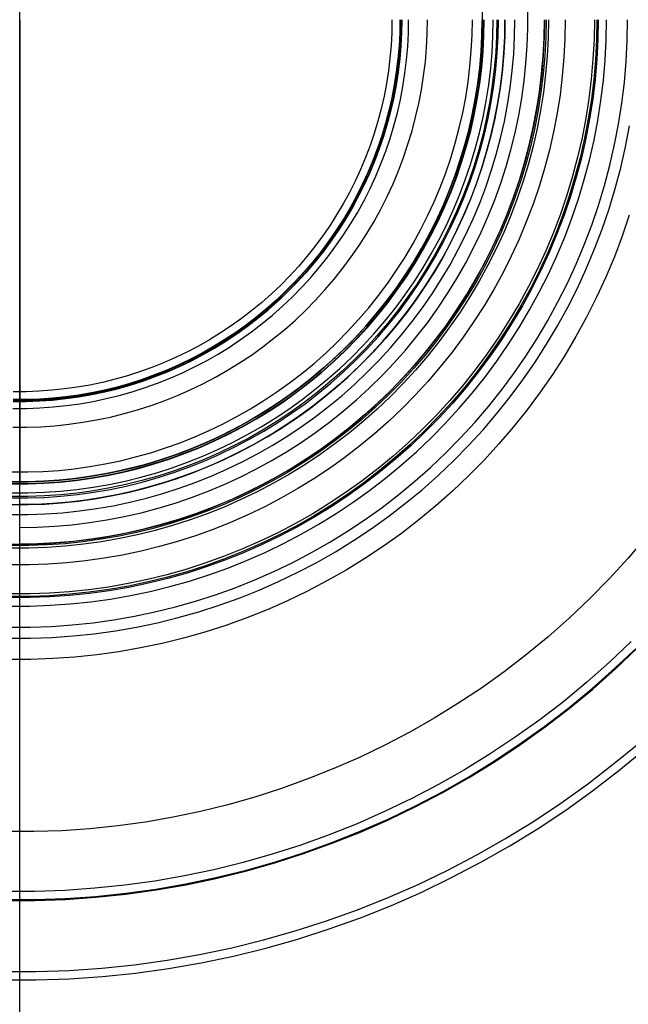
# Model space of a CAD drawing. Header units: millimetres. Extents: x -40 to 40, y -40.8 to 39.2.
# Tile 5 of 12: x 0 to 13.3, y -22.4 to -0.8. Entities that reach past the tile are written whole.
import ezdxf

# ---------------------------------------------------------------- set-up
doc = ezdxf.new("R2010")
doc.units = ezdxf.units.MM
doc.header["$MEASUREMENT"] = 0
doc.layers.add('Predefinito', color=5, linetype='Continuous')

msp = doc.modelspace()

# ---------------------------------------------------------------- linework, layer by layer
at = {"layer": 'Predefinito'}
for points in [[(0, -40.295), (0, 38.705)], [(0, -11.915), (0.384, -11.908), (0.767, -11.888), (1.15, -11.855), (1.531, -11.809), (1.91, -11.75), (2.287, -11.677), (2.661, -11.592), (3.032, -11.493), (3.4, -11.382), (3.763, -11.259), (4.122, -11.123), (4.476, -10.974), (4.825, -10.814), (5.168, -10.641), (5.504, -10.457), (5.835, -10.261), (6.158, -10.054), (6.474, -9.836), (6.782, -9.607), (7.082, -9.368), (7.374, -9.118), (7.657, -8.859), (7.931, -8.59), (8.195, -8.311), (8.449, -8.024), (8.694, -7.728), (8.928, -7.424), (9.152, -7.112), (9.364, -6.792), (9.566, -6.465), (9.756, -6.132), (9.934, -5.792), (10.101, -5.446), (10.255, -5.095), (10.397, -4.738), (10.527, -4.377), (10.645, -4.011), (10.749, -3.642), (10.841, -3.269), (10.92, -2.894), (10.986, -2.515), (11.039, -2.135), (11.079, -1.753), (11.105, -1.37), (11.118, -0.987), (11.118, -0.603)], [(10.114, -0.449), (10.12, -0.795)], [(-0.23, -14.096), (0.23, -14.096), (0.689, -14.08), (1.147, -14.049), (1.604, -14.001), (2.058, -13.938), (2.511, -13.859), (2.96, -13.765), (3.406, -13.655), (3.848, -13.53), (4.285, -13.389), (4.717, -13.234), (5.144, -13.064), (5.564, -12.879), (5.978, -12.679), (6.385, -12.466), (6.784, -12.239), (7.175, -11.998), (7.557, -11.743), (7.931, -11.476), (8.295, -11.196), (8.649, -10.903), (8.992, -10.599), (9.325, -10.283), (9.647, -9.955), (9.958, -9.617), (10.256, -9.268), (10.543, -8.909), (10.816, -8.54), (11.077, -8.162), (11.325, -7.775), (11.559, -7.38), (11.78, -6.977), (11.986, -6.567), (12.178, -6.15), (12.356, -5.726), (12.519, -5.297), (12.666, -4.862), (12.799, -4.423), (12.917, -3.979), (13.019, -3.531), (13.106, -3.08), (13.177, -2.626), (13.232, -2.17), (13.272, -1.713), (13.296, -1.254), (13.303, -0.795)], [(-0.222, -13.635), (0.222, -13.635), (0.665, -13.62), (1.107, -13.589), (1.548, -13.543), (1.987, -13.482), (2.424, -13.406), (2.858, -13.315), (3.288, -13.209), (3.715, -13.088), (4.137, -12.953), (4.554, -12.803), (4.966, -12.638), (5.371, -12.46), (5.771, -12.267), (6.163, -12.061), (6.549, -11.842), (6.926, -11.609), (7.295, -11.364), (7.656, -11.106), (8.007, -10.835), (8.349, -10.553), (8.681, -10.259), (9.002, -9.954), (9.313, -9.638), (9.613, -9.311), (9.901, -8.974), (10.177, -8.627), (10.441, -8.271), (10.693, -7.907), (10.932, -7.533), (11.158, -7.152), (11.371, -6.763), (11.57, -6.367), (11.756, -5.964), (11.927, -5.555), (12.084, -5.141), (12.227, -4.721), (12.356, -4.297), (12.469, -3.868), (12.568, -3.436), (12.651, -3.001), (12.72, -2.563), (12.773, -2.123), (12.812, -1.681), (12.835, -1.238), (12.842, -0.795)], [(12.659, -0.795), (12.652, -1.232), (12.629, -1.668), (12.591, -2.104), (12.539, -2.537), (12.471, -2.969), (12.389, -3.398), (12.291, -3.824), (12.18, -4.247), (12.053, -4.665), (11.912, -5.079), (11.757, -5.488), (11.588, -5.891), (11.406, -6.288), (11.209, -6.678), (11, -7.061), (10.777, -7.437), (10.541, -7.805), (10.293, -8.165), (10.032, -8.516), (9.76, -8.857), (9.476, -9.19), (9.18, -9.512), (8.874, -9.823), (8.557, -10.124), (8.23, -10.414), (7.893, -10.692), (7.547, -10.959), (7.191, -11.213), (6.827, -11.455), (6.455, -11.685), (6.076, -11.901), (5.689, -12.104), (5.295, -12.294), (4.895, -12.469), (4.489, -12.631), (4.078, -12.779), (3.662, -12.913), (3.241, -13.032), (2.817, -13.137), (2.389, -13.227), (1.959, -13.302), (1.526, -13.362), (1.091, -13.407), (0.655, -13.437), (0.219, -13.452), (-0.219, -13.452)], [(12.631, -0.795), (12.624, -1.231), (12.601, -1.666), (12.563, -2.101), (12.511, -2.534), (12.443, -2.964), (12.361, -3.393), (12.264, -3.818), (12.152, -4.239), (12.026, -4.657), (11.886, -5.069), (11.731, -5.477), (11.563, -5.879), (11.38, -6.275), (11.184, -6.665), (10.975, -7.047), (10.753, -7.422), (10.517, -7.79), (10.27, -8.148), (10.01, -8.499), (9.738, -8.839), (9.454, -9.171), (9.16, -9.492), (8.854, -9.803), (8.538, -10.103), (8.211, -10.392), (7.875, -10.67), (7.53, -10.936), (7.175, -11.19), (6.812, -11.431), (6.441, -11.66), (6.062, -11.876), (5.676, -12.079), (5.283, -12.268), (4.884, -12.443), (4.479, -12.605), (4.069, -12.753), (3.654, -12.886), (3.234, -13.005), (2.811, -13.109), (2.384, -13.199), (1.954, -13.274), (1.523, -13.334), (1.089, -13.379), (0.654, -13.409), (0.218, -13.424), (-0.218, -13.424)], [(12.576, -0.795), (12.568, -1.229), (12.546, -1.662), (12.508, -2.095), (12.456, -2.526), (12.389, -2.955), (12.307, -3.381), (12.21, -3.804), (12.099, -4.224), (11.974, -4.64), (11.834, -5.051), (11.68, -5.457), (11.512, -5.857), (11.33, -6.251), (11.135, -6.639), (10.927, -7.02), (10.705, -7.393), (10.471, -7.759), (10.225, -8.116), (9.966, -8.465), (9.695, -8.804), (9.413, -9.134), (9.12, -9.454), (8.815, -9.764), (8.5, -10.063), (8.176, -10.35), (7.841, -10.627), (7.497, -10.892), (7.144, -11.144), (6.782, -11.385), (6.413, -11.613), (6.036, -11.828), (5.651, -12.029), (5.26, -12.218), (4.863, -12.392), (4.459, -12.553), (4.051, -12.7), (3.638, -12.833), (3.22, -12.951), (2.798, -13.055), (2.374, -13.145), (1.946, -13.219), (1.516, -13.279), (1.084, -13.324), (0.651, -13.354), (0.217, -13.369), (-0.217, -13.369)], [(11.938, -0.795), (11.931, -1.207), (11.91, -1.618), (11.874, -2.029), (11.824, -2.438), (11.761, -2.845), (11.683, -3.25), (11.591, -3.652), (11.486, -4.05), (11.366, -4.445), (11.234, -4.835), (11.087, -5.22), (10.928, -5.6), (10.756, -5.975), (10.571, -6.343), (10.373, -6.704), (10.163, -7.059), (9.94, -7.406), (9.706, -7.745), (9.461, -8.076), (9.204, -8.398), (8.936, -8.711), (8.657, -9.015), (8.368, -9.309), (8.069, -9.593), (7.761, -9.866), (7.443, -10.128), (7.117, -10.38), (6.782, -10.62), (6.438, -10.848), (6.088, -11.064), (5.729, -11.268), (5.365, -11.46), (4.993, -11.638), (4.616, -11.804), (4.233, -11.957), (3.845, -12.096), (3.453, -12.222), (3.057, -12.335), (2.656, -12.433), (2.253, -12.518), (1.847, -12.589), (1.439, -12.646), (1.029, -12.688), (0.618, -12.717), (0.206, -12.731), (-0.206, -12.731)], [(11.572, -0.795), (11.565, -1.194), (11.544, -1.593), (11.51, -1.991), (11.462, -2.388), (11.4, -2.782), (11.325, -3.175), (11.236, -3.564), (11.133, -3.95), (11.018, -4.333), (10.889, -4.711), (10.748, -5.084), (10.593, -5.453), (10.426, -5.816), (10.246, -6.173), (10.055, -6.523), (9.851, -6.867), (9.636, -7.203), (9.409, -7.532), (9.17, -7.853), (8.921, -8.165), (8.662, -8.468), (8.392, -8.763), (8.112, -9.048), (7.822, -9.323), (7.523, -9.588), (7.215, -9.842), (6.898, -10.086), (6.574, -10.318), (6.241, -10.54), (5.901, -10.749), (5.554, -10.947), (5.2, -11.133), (4.84, -11.306), (4.474, -11.467), (4.103, -11.615), (3.728, -11.75), (3.347, -11.872), (2.963, -11.981), (2.575, -12.077), (2.184, -12.159), (1.791, -12.227), (1.395, -12.282), (0.998, -12.324), (0.599, -12.351), (0.2, -12.365), (-0.2, -12.365)], [(11.518, -0.795), (11.511, -1.192), (11.491, -1.589), (11.456, -1.986), (11.408, -2.38), (11.347, -2.773), (11.272, -3.164), (11.183, -3.551), (11.082, -3.936), (10.967, -4.316), (10.838, -4.693), (10.697, -5.064), (10.544, -5.431), (10.377, -5.792), (10.199, -6.148), (10.008, -6.496), (9.805, -6.838), (9.591, -7.173), (9.365, -7.5), (9.128, -7.82), (8.88, -8.131), (8.621, -8.433), (8.353, -8.726), (8.074, -9.009), (7.786, -9.283), (7.488, -9.547), (7.181, -9.8), (6.866, -10.043), (6.543, -10.274), (6.212, -10.494), (5.873, -10.703), (5.528, -10.9), (5.176, -11.084), (4.818, -11.257), (4.454, -11.417), (4.084, -11.564), (3.71, -11.699), (3.332, -11.821), (2.949, -11.929), (2.563, -12.024), (2.174, -12.106), (1.782, -12.174), (1.388, -12.229), (0.993, -12.27), (0.596, -12.297), (0.199, -12.311), (-0.199, -12.311)], [(-0.198, -12.277), (0.198, -12.277), (0.594, -12.263), (0.99, -12.236), (1.384, -12.195), (1.777, -12.14), (2.167, -12.072), (2.555, -11.991), (2.94, -11.896), (3.322, -11.788), (3.699, -11.667), (4.072, -11.533), (4.44, -11.386), (4.803, -11.226), (5.161, -11.054), (5.512, -10.87), (5.856, -10.673), (6.194, -10.465), (6.524, -10.246), (6.846, -10.015), (7.16, -9.773), (7.466, -9.521), (7.762, -9.258), (8.05, -8.985), (8.328, -8.702), (8.596, -8.41), (8.854, -8.109), (9.101, -7.799), (9.337, -7.481), (9.562, -7.154), (9.776, -6.821), (9.978, -6.479), (10.169, -6.132), (10.347, -5.778), (10.512, -5.417), (10.666, -5.052), (10.806, -4.681), (10.934, -4.306), (11.049, -3.926), (11.15, -3.543), (11.238, -3.157), (11.313, -2.767), (11.375, -2.376), (11.422, -1.982), (11.457, -1.587), (11.477, -1.191), (11.484, -0.795)], [(-0.187, -11.631), (0.187, -11.631), (0.561, -11.618), (0.934, -11.592), (1.306, -11.554), (1.677, -11.502), (2.045, -11.438), (2.412, -11.361), (2.775, -11.271), (3.135, -11.169), (3.491, -11.055), (3.843, -10.928), (4.191, -10.79), (4.533, -10.639), (4.87, -10.477), (5.201, -10.303), (5.527, -10.118), (5.845, -9.921), (6.157, -9.714), (6.461, -9.496), (6.757, -9.268), (7.046, -9.03), (7.326, -8.782), (7.597, -8.524), (7.859, -8.257), (8.112, -7.982), (8.355, -7.697), (8.589, -7.405), (8.812, -7.104), (9.024, -6.797), (9.226, -6.481), (9.417, -6.16), (9.596, -5.831), (9.764, -5.497), (9.921, -5.157), (10.066, -4.812), (10.198, -4.462), (10.319, -4.108), (10.427, -3.75), (10.523, -3.388), (10.606, -3.024), (10.677, -2.656), (10.735, -2.287), (10.78, -1.915), (10.812, -1.543), (10.831, -1.169), (10.838, -0.795)], [(-0.183, -11.413), (0.183, -11.413), (0.55, -11.401), (0.915, -11.375), (1.28, -11.337), (1.643, -11.287), (2.004, -11.224), (2.363, -11.149), (2.719, -11.061), (3.072, -10.961), (3.421, -10.849), (3.766, -10.725), (4.106, -10.589), (4.442, -10.441), (4.772, -10.282), (5.097, -10.112), (5.415, -9.93), (5.728, -9.738), (6.033, -9.535), (6.331, -9.321), (6.621, -9.098), (6.904, -8.864), (7.179, -8.621), (7.444, -8.369), (7.701, -8.107), (7.949, -7.837), (8.188, -7.559), (8.416, -7.272), (8.635, -6.978), (8.843, -6.676), (9.041, -6.367), (9.228, -6.052), (9.404, -5.73), (9.568, -5.403), (9.722, -5.07), (9.863, -4.732), (9.993, -4.389), (10.111, -4.042), (10.218, -3.691), (10.311, -3.336), (10.393, -2.979), (10.462, -2.619), (10.519, -2.257), (10.563, -1.893), (10.595, -1.528), (10.614, -1.161), (10.62, -0.795)], [(-0.183, -11.413), (0.183, -11.413), (0.55, -11.401), (0.915, -11.375), (1.28, -11.337), (1.643, -11.287), (2.004, -11.224), (2.363, -11.149), (2.719, -11.061), (3.072, -10.961), (3.421, -10.849), (3.766, -10.725), (4.106, -10.589), (4.442, -10.441), (4.772, -10.282), (5.097, -10.112), (5.415, -9.93), (5.728, -9.738), (6.033, -9.535), (6.331, -9.321), (6.621, -9.098), (6.904, -8.864), (7.179, -8.621), (7.444, -8.369), (7.701, -8.107), (7.949, -7.837), (8.188, -7.559), (8.416, -7.272), (8.635, -6.978), (8.843, -6.676), (9.041, -6.367), (9.228, -6.052), (9.404, -5.73), (9.568, -5.403), (9.722, -5.07), (9.863, -4.732), (9.993, -4.389), (10.111, -4.042), (10.218, -3.691), (10.311, -3.336), (10.393, -2.979), (10.462, -2.619), (10.519, -2.257), (10.563, -1.893), (10.595, -1.528), (10.614, -1.161), (10.62, -0.795)], [(-0.181, -11.268), (0.181, -11.268), (0.542, -11.256), (0.903, -11.231), (1.263, -11.193), (1.621, -11.143), (1.977, -11.081), (2.331, -11.007), (2.682, -10.92), (3.03, -10.822), (3.374, -10.711), (3.714, -10.589), (4.05, -10.455), (4.381, -10.309), (4.707, -10.152), (5.027, -9.984), (5.341, -9.805), (5.649, -9.616), (5.95, -9.415), (6.244, -9.205), (6.531, -8.984), (6.81, -8.754), (7.08, -8.514), (7.343, -8.265), (7.596, -8.007), (7.841, -7.741), (8.076, -7.466), (8.301, -7.183), (8.517, -6.893), (8.722, -6.596), (8.917, -6.291), (9.101, -5.98), (9.275, -5.663), (9.437, -5.34), (9.589, -5.011), (9.729, -4.678), (9.857, -4.34), (9.973, -3.997), (10.078, -3.651), (10.17, -3.302), (10.251, -2.949), (10.319, -2.594), (10.375, -2.237), (10.419, -1.878), (10.45, -1.518), (10.469, -1.156), (10.475, -0.795)], [(10.442, -0.795), (10.436, -1.155), (10.418, -1.515), (10.386, -1.874), (10.343, -2.232), (10.287, -2.588), (10.219, -2.942), (10.139, -3.294), (10.047, -3.642), (9.942, -3.987), (9.826, -4.329), (9.698, -4.666), (9.559, -4.998), (9.408, -5.326), (9.246, -5.648), (9.073, -5.964), (8.889, -6.274), (8.695, -6.578), (8.49, -6.874), (8.275, -7.164), (8.051, -7.446), (7.816, -7.719), (7.573, -7.985), (7.32, -8.242), (7.058, -8.49), (6.789, -8.729), (6.511, -8.959), (6.225, -9.179), (5.932, -9.389), (5.632, -9.588), (5.325, -9.778), (5.012, -9.956), (4.693, -10.123), (4.368, -10.28), (4.038, -10.425), (3.703, -10.559), (3.364, -10.681), (3.02, -10.791), (2.674, -10.889), (2.324, -10.975), (1.971, -11.05), (1.616, -11.111), (1.259, -11.161), (0.9, -11.198), (0.541, -11.223), (0.18, -11.236), (-0.18, -11.236)], [(-0.179, -11.157), (0.179, -11.157), (0.536, -11.145), (0.893, -11.12), (1.249, -11.083), (1.604, -11.034), (1.956, -10.972), (2.306, -10.899), (2.653, -10.813), (2.998, -10.715), (3.338, -10.606), (3.675, -10.485), (4.007, -10.352), (4.335, -10.208), (4.657, -10.053), (4.974, -9.887), (5.285, -9.71), (5.589, -9.522), (5.887, -9.324), (6.178, -9.116), (6.462, -8.897), (6.737, -8.67), (7.005, -8.432), (7.265, -8.186), (7.515, -7.931), (7.757, -7.667), (7.99, -7.395), (8.213, -7.116), (8.426, -6.828), (8.629, -6.534), (8.822, -6.233), (9.005, -5.925), (9.176, -5.611), (9.337, -5.291), (9.487, -4.966), (9.625, -4.637), (9.752, -4.302), (9.867, -3.963), (9.971, -3.621), (10.062, -3.275), (10.142, -2.926), (10.21, -2.575), (10.265, -2.221), (10.308, -1.866), (10.339, -1.51), (10.357, -1.153), (10.364, -0.795)], [(-0.175, -10.949), (0.175, -10.949), (0.526, -10.937), (0.875, -10.912), (1.224, -10.876), (1.571, -10.828), (1.917, -10.768), (2.26, -10.696), (2.6, -10.612), (2.937, -10.516), (3.271, -10.409), (3.601, -10.29), (3.927, -10.16), (4.248, -10.019), (4.564, -9.867), (4.874, -9.704), (5.179, -9.531), (5.477, -9.347), (5.769, -9.153), (6.054, -8.949), (6.332, -8.735), (6.602, -8.511), (6.865, -8.279), (7.119, -8.038), (7.364, -7.788), (7.601, -7.529), (7.829, -7.263), (8.048, -6.989), (8.257, -6.707), (8.456, -6.419), (8.645, -6.123), (8.824, -5.822), (8.992, -5.514), (9.15, -5.201), (9.296, -4.883), (9.432, -4.559), (9.556, -4.232), (9.669, -3.9), (9.771, -3.564), (9.86, -3.225), (9.938, -2.883), (10.005, -2.539), (10.059, -2.193), (10.101, -1.845), (10.131, -1.495), (10.149, -1.145), (10.155, -0.795)], [(10.12, -0.795), (10.114, -1.144), (10.096, -1.493), (10.066, -1.841), (10.024, -2.188), (9.97, -2.533), (9.904, -2.876), (9.826, -3.217), (9.736, -3.554), (9.635, -3.889), (9.523, -4.22), (9.399, -4.546), (9.264, -4.868), (9.118, -5.186), (8.961, -5.498), (8.793, -5.804), (8.615, -6.105), (8.427, -6.399), (8.228, -6.687), (8.02, -6.967), (7.802, -7.24), (7.575, -7.506), (7.339, -7.763), (7.094, -8.012), (6.841, -8.253), (6.579, -8.484), (6.31, -8.707), (6.033, -8.92), (5.749, -9.123), (5.458, -9.317), (5.161, -9.5), (4.857, -9.673), (4.548, -9.835), (4.233, -9.987), (3.913, -10.128), (3.589, -10.257), (3.26, -10.375), (2.927, -10.482), (2.591, -10.577), (2.252, -10.661), (1.91, -10.733), (1.566, -10.793), (1.22, -10.841), (0.872, -10.877), (0.524, -10.901), (0.175, -10.913), (-0.175, -10.913)], [(-0.175, -10.957), (0.175, -10.957), (0.526, -10.945), (0.876, -10.921), (1.225, -10.885), (1.573, -10.836), (1.918, -10.776), (2.262, -10.704), (2.602, -10.62), (2.94, -10.524), (3.274, -10.417), (3.604, -10.298), (3.93, -10.168), (4.251, -10.027), (4.567, -9.875), (4.878, -9.712), (5.183, -9.538), (5.482, -9.354), (5.774, -9.16), (6.059, -8.955), (6.337, -8.741), (6.608, -8.518), (6.87, -8.285), (7.125, -8.044), (7.371, -7.793), (7.608, -7.535), (7.836, -7.268), (8.055, -6.994), (8.264, -6.712), (8.463, -6.423), (8.652, -6.128), (8.831, -5.826), (9, -5.518), (9.157, -5.205), (9.304, -4.886), (9.44, -4.563), (9.564, -4.234), (9.677, -3.902), (9.779, -3.566), (9.869, -3.227), (9.947, -2.885), (10.013, -2.541), (10.067, -2.194), (10.11, -1.846), (10.14, -1.496), (10.158, -1.146), (10.164, -0.795)], [(-0.175, -10.913), (0.175, -10.913), (0.524, -10.901), (0.872, -10.877), (1.22, -10.841), (1.566, -10.793), (1.91, -10.733), (2.252, -10.661), (2.591, -10.577), (2.927, -10.482), (3.26, -10.375), (3.589, -10.257), (3.913, -10.128), (4.233, -9.987), (4.548, -9.835), (4.857, -9.673), (5.161, -9.5), (5.458, -9.317), (5.749, -9.123), (6.033, -8.92), (6.31, -8.707), (6.579, -8.484), (6.841, -8.253), (7.094, -8.012), (7.339, -7.763), (7.575, -7.506), (7.802, -7.24), (8.02, -6.967), (8.228, -6.687), (8.427, -6.399), (8.615, -6.105), (8.793, -5.804), (8.961, -5.498), (9.118, -5.186), (9.264, -4.868), (9.399, -4.546), (9.523, -4.22), (9.635, -3.889), (9.736, -3.554), (9.826, -3.217), (9.904, -2.876), (9.97, -2.533), (10.024, -2.188), (10.066, -1.841), (10.096, -1.493), (10.114, -1.144), (10.12, -0.795)], [(-0.171, -10.7), (0.171, -10.7), (0.513, -10.688), (0.854, -10.665), (1.194, -10.629), (1.533, -10.582), (1.87, -10.524), (2.204, -10.453), (2.537, -10.371), (2.866, -10.278), (3.191, -10.174), (3.513, -10.058), (3.831, -9.931), (4.144, -9.793), (4.452, -9.645), (4.755, -9.486), (5.052, -9.317), (5.343, -9.137), (5.628, -8.948), (5.906, -8.749), (6.177, -8.54), (6.441, -8.323), (6.696, -8.096), (6.945, -7.86), (7.184, -7.616), (7.415, -7.364), (7.638, -7.104), (7.851, -6.837), (8.055, -6.562), (8.249, -6.281), (8.434, -5.993), (8.608, -5.699), (8.772, -5.399), (8.926, -5.093), (9.069, -4.783), (9.201, -4.467), (9.322, -4.147), (9.433, -3.824), (9.531, -3.496), (9.619, -3.166), (9.695, -2.832), (9.76, -2.496), (9.813, -2.159), (9.854, -1.819), (9.883, -1.478), (9.901, -1.137), (9.907, -0.795)], [(-0.154, -9.718), (0.154, -9.718), (0.462, -9.708), (0.769, -9.686), (1.076, -9.654), (1.381, -9.612), (1.684, -9.559), (1.986, -9.496), (2.285, -9.422), (2.581, -9.338), (2.875, -9.244), (3.165, -9.14), (3.451, -9.025), (3.733, -8.901), (4.011, -8.768), (4.283, -8.625), (4.551, -8.472), (4.813, -8.31), (5.07, -8.14), (5.32, -7.96), (5.564, -7.772), (5.802, -7.576), (6.033, -7.372), (6.256, -7.16), (6.472, -6.94), (6.68, -6.713), (6.881, -6.479), (7.073, -6.238), (7.256, -5.991), (7.431, -5.737), (7.597, -5.478), (7.755, -5.213), (7.902, -4.942), (8.041, -4.667), (8.17, -4.387), (8.289, -4.103), (8.398, -3.815), (8.497, -3.523), (8.587, -3.228), (8.665, -2.931), (8.734, -2.63), (8.792, -2.328), (8.84, -2.023), (8.877, -1.718), (8.903, -1.411), (8.919, -1.103), (8.925, -0.795)], [(-0.147, -9.306), (0.147, -9.306), (0.441, -9.296), (0.734, -9.275), (1.026, -9.245), (1.317, -9.204), (1.607, -9.154), (1.894, -9.094), (2.179, -9.023), (2.462, -8.943), (2.742, -8.853), (3.018, -8.754), (3.291, -8.645), (3.56, -8.527), (3.825, -8.399), (4.085, -8.263), (4.341, -8.117), (4.591, -7.963), (4.835, -7.8), (5.074, -7.629), (5.307, -7.45), (5.534, -7.263), (5.754, -7.068), (5.967, -6.866), (6.173, -6.656), (6.371, -6.439), (6.562, -6.216), (6.746, -5.986), (6.921, -5.75), (7.088, -5.509), (7.246, -5.261), (7.396, -5.008), (7.537, -4.751), (7.669, -4.488), (7.792, -4.221), (7.906, -3.95), (8.01, -3.675), (8.105, -3.397), (8.19, -3.116), (8.265, -2.832), (8.33, -2.545), (8.386, -2.257), (8.431, -1.967), (8.466, -1.675), (8.492, -1.382), (8.507, -1.089), (8.512, -0.795)], [(8.321, -0.795), (8.316, -1.082), (8.301, -1.369), (8.277, -1.655), (8.242, -1.94), (8.197, -2.224), (8.143, -2.506), (8.079, -2.786), (8.006, -3.064), (7.923, -3.339), (7.83, -3.611), (7.728, -3.879), (7.617, -4.144), (7.497, -4.405), (7.368, -4.662), (7.23, -4.914), (7.084, -5.161), (6.929, -5.403), (6.766, -5.639), (6.594, -5.87), (6.415, -6.094), (6.228, -6.313), (6.034, -6.524), (5.833, -6.729), (5.625, -6.927), (5.41, -7.118), (5.188, -7.301), (4.96, -7.476), (4.727, -7.643), (4.488, -7.802), (4.243, -7.953), (3.994, -8.095), (3.739, -8.228), (3.48, -8.353), (3.218, -8.469), (2.951, -8.575), (2.68, -8.672), (2.407, -8.76), (2.131, -8.839), (1.852, -8.907), (1.571, -8.966), (1.288, -9.016), (1.003, -9.055), (0.717, -9.085), (0.431, -9.105), (0.144, -9.115), (-0.144, -9.115)], [(-0.144, -9.125), (0.144, -9.125), (0.431, -9.115), (0.718, -9.095), (1.004, -9.065), (1.289, -9.026), (1.572, -8.976), (1.854, -8.917), (2.133, -8.848), (2.41, -8.77), (2.684, -8.682), (2.954, -8.585), (3.221, -8.478), (3.485, -8.362), (3.744, -8.237), (3.998, -8.104), (4.248, -7.961), (4.493, -7.811), (4.733, -7.651), (4.966, -7.484), (5.194, -7.308), (5.416, -7.125), (5.631, -6.935), (5.84, -6.736), (6.042, -6.531), (6.236, -6.319), (6.423, -6.101), (6.602, -5.876), (6.774, -5.645), (6.937, -5.408), (7.092, -5.166), (7.239, -4.919), (7.377, -4.667), (7.506, -4.41), (7.626, -4.148), (7.738, -3.883), (7.84, -3.614), (7.932, -3.342), (8.015, -3.067), (8.089, -2.789), (8.153, -2.508), (8.207, -2.226), (8.252, -1.942), (8.287, -1.656), (8.311, -1.37), (8.326, -1.082), (8.331, -0.795)], [(8.36, -0.795), (8.355, -1.083), (8.34, -1.372), (8.315, -1.659), (8.28, -1.946), (8.236, -2.231), (8.181, -2.514), (8.117, -2.796), (8.043, -3.074), (7.96, -3.351), (7.867, -3.624), (7.764, -3.894), (7.653, -4.16), (7.532, -4.422), (7.402, -4.68), (7.264, -4.933), (7.117, -5.181), (6.961, -5.424), (6.797, -5.662), (6.625, -5.894), (6.445, -6.119), (6.258, -6.339), (6.062, -6.551), (5.86, -6.757), (5.651, -6.956), (5.435, -7.147), (5.212, -7.331), (4.984, -7.507), (4.749, -7.675), (4.509, -7.835), (4.263, -7.986), (4.012, -8.129), (3.757, -8.263), (3.497, -8.388), (3.233, -8.505), (2.964, -8.612), (2.693, -8.709), (2.418, -8.797), (2.14, -8.876), (1.86, -8.945), (1.578, -9.005), (1.294, -9.054), (1.008, -9.094), (0.721, -9.124), (0.433, -9.144), (0.144, -9.154), (-0.144, -9.154)], [(-0.144, -9.154), (0.144, -9.154), (0.433, -9.144), (0.721, -9.124), (1.008, -9.094), (1.294, -9.054), (1.578, -9.005), (1.86, -8.945), (2.14, -8.876), (2.418, -8.797), (2.693, -8.709), (2.964, -8.612), (3.233, -8.505), (3.497, -8.388), (3.757, -8.263), (4.012, -8.129), (4.263, -7.986), (4.509, -7.835), (4.749, -7.675), (4.984, -7.507), (5.212, -7.331), (5.435, -7.147), (5.651, -6.956), (5.86, -6.757), (6.062, -6.551), (6.258, -6.339), (6.445, -6.119), (6.625, -5.894), (6.797, -5.662), (6.961, -5.424), (7.117, -5.181), (7.264, -4.933), (7.402, -4.68), (7.532, -4.422), (7.653, -4.16), (7.764, -3.894), (7.867, -3.624), (7.96, -3.351), (8.043, -3.074), (8.117, -2.796), (8.181, -2.514), (8.236, -2.231), (8.28, -1.946), (8.315, -1.659), (8.34, -1.372), (8.355, -1.083), (8.36, -0.795)], [(8.147, -0.795), (8.142, -1.076), (8.127, -1.357), (8.103, -1.637), (8.069, -1.916), (8.026, -2.194), (7.973, -2.47), (7.91, -2.745), (7.838, -3.016), (7.757, -3.286), (7.666, -3.552), (7.566, -3.815), (7.458, -4.074), (7.34, -4.33), (7.214, -4.581), (7.079, -4.828), (6.935, -5.07), (6.784, -5.306), (6.624, -5.538), (6.456, -5.764), (6.281, -5.984), (6.098, -6.197), (5.908, -6.404), (5.711, -6.605), (5.507, -6.799), (5.296, -6.985), (5.08, -7.164), (4.857, -7.336), (4.628, -7.5), (4.394, -7.655), (4.154, -7.803), (3.91, -7.942), (3.661, -8.073), (3.408, -8.195), (3.15, -8.308), (2.889, -8.412), (2.624, -8.507), (2.357, -8.593), (2.086, -8.67), (1.813, -8.737), (1.538, -8.795), (1.261, -8.844), (0.982, -8.882), (0.702, -8.911), (0.422, -8.931), (0.141, -8.941), (-0.141, -8.941)], [(8.36, -0.795), (8.355, -1.08), (8.341, -1.365), (8.316, -1.65), (8.282, -1.933), (8.238, -2.215), (8.185, -2.496), (8.122, -2.774), (8.05, -3.05), (7.968, -3.324), (7.877, -3.594), (7.777, -3.862), (7.668, -4.125), (7.55, -4.385), (7.423, -4.641), (7.287, -4.892), (7.143, -5.139), (6.99, -5.38), (6.83, -5.616), (6.661, -5.846), (6.485, -6.071), (6.301, -6.289), (6.11, -6.501), (5.911, -6.706), (5.706, -6.905), (5.494, -7.096), (5.276, -7.28), (5.051, -7.456), (4.821, -7.625), (4.585, -7.785), (4.344, -7.938), (4.097, -8.082), (3.846, -8.218), (3.59, -8.345), (3.331, -8.463), (3.067, -8.572), (2.8, -8.672), (2.529, -8.763), (2.256, -8.845), (1.979, -8.917), (1.701, -8.98), (1.42, -9.033), (1.138, -9.077), (0.855, -9.111), (0.571, -9.135), (0.285, -9.15), (0, -9.155)], [(10.12, -0.795), (10.114, -1.14), (10.096, -1.485), (10.067, -1.83), (10.026, -2.173), (9.973, -2.514), (9.908, -2.854), (9.832, -3.191), (9.745, -3.525), (9.646, -3.856), (9.536, -4.184), (9.414, -4.507), (9.282, -4.827), (9.139, -5.141), (8.985, -5.451), (8.821, -5.755), (8.647, -6.053), (8.462, -6.345), (8.268, -6.631), (8.064, -6.91), (7.85, -7.181), (7.628, -7.446), (7.396, -7.702), (7.156, -7.951), (6.907, -8.191), (6.651, -8.422), (6.387, -8.645), (6.115, -8.858), (5.836, -9.063), (5.55, -9.257), (5.258, -9.442), (4.96, -9.616), (4.656, -9.78), (4.346, -9.934), (4.032, -10.077), (3.713, -10.209), (3.389, -10.331), (3.061, -10.441), (2.73, -10.54), (2.396, -10.627), (2.059, -10.703), (1.719, -10.768), (1.378, -10.821), (1.035, -10.862), (0.691, -10.891), (0.346, -10.909), (0, -10.915)], [(11.484, -0.795), (11.477, -1.187), (11.457, -1.579), (11.424, -1.969), (11.377, -2.359), (11.317, -2.746), (11.244, -3.131), (11.157, -3.514), (11.058, -3.893), (10.946, -4.269), (10.821, -4.641), (10.683, -5.008), (10.533, -5.37), (10.371, -5.727), (10.196, -6.078), (10.01, -6.423), (9.812, -6.762), (9.603, -7.093), (9.382, -7.417), (9.15, -7.734), (8.908, -8.042), (8.656, -8.342), (8.393, -8.633), (8.12, -8.915), (7.838, -9.188), (7.547, -9.45), (7.247, -9.703), (6.939, -9.945), (6.623, -10.177), (6.298, -10.397), (5.967, -10.607), (5.628, -10.805), (5.283, -10.991), (4.932, -11.166), (4.575, -11.328), (4.213, -11.478), (3.846, -11.616), (3.474, -11.741), (3.098, -11.853), (2.719, -11.952), (2.336, -12.039), (1.951, -12.112), (1.564, -12.172), (1.174, -12.219), (0.784, -12.252), (0.392, -12.272), (0, -12.279)], [(10.62, -0.795), (10.614, -1.157), (10.595, -1.52), (10.564, -1.881), (10.521, -2.241), (10.466, -2.599), (10.398, -2.956), (10.318, -3.309), (10.226, -3.66), (10.122, -4.008), (10.007, -4.351), (9.88, -4.691), (9.741, -5.026), (9.591, -5.356), (9.429, -5.681), (9.257, -6), (9.074, -6.313), (8.88, -6.619), (8.676, -6.919), (8.462, -7.212), (8.238, -7.497), (8.004, -7.774), (7.761, -8.044), (7.509, -8.304), (7.249, -8.556), (6.98, -8.799), (6.702, -9.033), (6.417, -9.257), (6.124, -9.471), (5.825, -9.675), (5.518, -9.869), (5.205, -10.052), (4.886, -10.224), (4.561, -10.385), (4.231, -10.536), (3.896, -10.674), (3.556, -10.802), (3.213, -10.917), (2.865, -11.021), (2.514, -11.113), (2.161, -11.193), (1.804, -11.26), (1.446, -11.316), (1.086, -11.359), (0.725, -11.39), (0.363, -11.409), (0, -11.415)], [(-0.234, -14.339), (0.234, -14.339), (0.701, -14.323), (1.168, -14.291), (1.633, -14.242), (2.096, -14.178), (2.557, -14.098), (3.014, -14.001), (3.468, -13.889), (3.918, -13.762), (4.364, -13.619), (4.804, -13.461), (5.238, -13.287), (5.666, -13.099), (6.087, -12.896), (6.501, -12.679), (6.908, -12.447), (7.306, -12.202), (7.695, -11.943), (8.075, -11.671), (8.446, -11.386), (8.806, -11.088), (9.156, -10.778), (9.496, -10.456), (9.823, -10.122), (10.139, -9.778), (10.443, -9.422), (10.735, -9.057), (11.014, -8.681), (11.279, -8.296), (11.532, -7.903), (11.77, -7.5), (11.995, -7.09), (12.205, -6.672), (12.4, -6.248), (12.581, -5.816), (12.747, -5.379), (12.898, -4.936), (13.033, -4.489), (13.153, -4.037), (13.257, -3.581), (13.345, -3.122)], [(13.34, -5.078), (13.184, -5.536), (13.013, -5.989), (12.826, -6.435), (12.624, -6.874), (12.406, -7.306), (12.174, -7.73), (11.927, -8.147), (11.667, -8.554), (11.392, -8.952), (11.103, -9.34), (10.802, -9.718), (10.487, -10.086), (10.161, -10.442), (9.821, -10.787), (9.471, -11.12), (9.109, -11.441), (8.736, -11.749), (8.352, -12.044), (7.959, -12.326), (7.556, -12.594), (7.145, -12.847), (6.724, -13.087), (6.296, -13.312), (5.86, -13.521), (5.418, -13.716), (4.968, -13.895), (4.513, -14.059), (4.053, -14.207), (3.587, -14.339), (3.118, -14.455), (2.644, -14.554), (2.168, -14.637), (1.689, -14.704), (1.208, -14.754), (0.725, -14.787), (0.242, -14.804), (-0.242, -14.804)], [(0, -10.915), (-0.346, -10.909)], [(0, -40.295), (0, -11.915)], [(13.711, -12.121), (13.312, -12.588), (12.897, -13.04), (12.466, -13.478), (12.021, -13.901), (11.562, -14.308), (11.088, -14.699), (10.602, -15.074), (10.103, -15.431), (9.591, -15.771), (9.069, -16.093), (8.535, -16.397), (7.992, -16.682), (7.439, -16.949), (6.877, -17.196), (6.306, -17.423), (5.729, -17.631), (5.144, -17.819), (4.553, -17.986), (3.957, -18.133), (3.357, -18.259), (2.752, -18.365), (2.144, -18.449), (1.533, -18.513), (0.921, -18.555), (0.307, -18.576), (-0.307, -18.576)], [(13.384, -14.412), (12.906, -14.866), (12.413, -15.303), (11.905, -15.723), (11.382, -16.125), (10.846, -16.508), (10.297, -16.873), (9.736, -17.219), (9.164, -17.546), (8.58, -17.852), (7.986, -18.138), (7.383, -18.403), (6.771, -18.647), (6.15, -18.871), (5.523, -19.072), (4.889, -19.252), (4.249, -19.41), (3.604, -19.545), (2.954, -19.658), (2.301, -19.749), (1.646, -19.817), (0.988, -19.863), (0.33, -19.885), (-0.33, -19.885)], [(-0.333, -20.065), (0.333, -20.065), (0.998, -20.042), (1.661, -19.996), (2.323, -19.927), (2.982, -19.835), (3.637, -19.721), (4.289, -19.584), (4.935, -19.425), (5.575, -19.244), (6.208, -19.04), (6.834, -18.815), (7.452, -18.568), (8.061, -18.301), (8.661, -18.012), (9.25, -17.703), (9.828, -17.373), (10.394, -17.024), (10.948, -16.656), (11.489, -16.269), (12.016, -15.863), (12.529, -15.439), (13.027, -14.998), (13.51, -14.54)], [(-0.333, -20.083), (0.333, -20.083), (0.999, -20.06), (1.663, -20.014), (2.325, -19.945), (2.985, -19.853), (3.641, -19.739), (4.293, -19.602), (4.939, -19.443), (5.58, -19.261), (6.214, -19.058), (6.841, -18.832), (7.459, -18.585), (8.069, -18.317), (8.669, -18.028), (9.258, -17.719), (9.837, -17.389), (10.404, -17.04), (10.958, -16.671), (11.5, -16.283), (12.028, -15.877), (12.541, -15.453), (13.04, -15.011), (13.522, -14.553)], [(-0.363, -21.824), (0.363, -21.824), (1.089, -21.799), (1.813, -21.749), (2.535, -21.674), (3.254, -21.574), (3.97, -21.449), (4.68, -21.3), (5.385, -21.126), (6.084, -20.928), (6.775, -20.706), (7.458, -20.461), (8.133, -20.191), (8.797, -19.899), (9.451, -19.584), (10.094, -19.247), (10.725, -18.887), (11.343, -18.506), (11.948, -18.104), (12.538, -17.682), (13.114, -17.239), (13.673, -16.776)], [(-0.36, -21.64), (0.36, -21.64), (1.079, -21.615), (1.797, -21.565), (2.513, -21.491), (3.226, -21.392), (3.935, -21.268), (4.639, -21.12), (5.338, -20.948), (6.03, -20.751), (6.716, -20.531), (7.393, -20.288), (8.061, -20.021), (8.72, -19.731), (9.368, -19.419), (10.006, -19.085), (10.631, -18.728), (11.244, -18.351), (11.843, -17.952), (12.428, -17.533), (12.998, -17.094), (13.553, -16.636)]]:
    msp.add_lwpolyline(points, dxfattribs=at)
at = {"layer": 'Predefinito', "extrusion": (1, 0, 0)}
msp.add_lwpolyline([(-0.795, 118.541), (-1.14, 118.547), (-1.485, 118.564), (-1.83, 118.594), (-2.173, 118.635), (-2.514, 118.688), (-2.854, 118.752), (-3.191, 118.828), (-3.525, 118.916), (-3.856, 119.015), (-4.184, 119.125), (-4.507, 119.246), (-4.827, 119.379), (-5.141, 119.522), (-5.451, 119.675), (-5.755, 119.84), (-6.053, 120.014), (-6.345, 120.199), (-6.631, 120.393), (-6.91, 120.597), (-7.181, 120.811), (-7.446, 121.033), (-7.702, 121.265), (-7.951, 121.505), (-8.191, 121.753), (-8.422, 122.01), (-8.645, 122.274), (-8.858, 122.546), (-9.063, 122.825), (-9.257, 123.11), (-9.442, 123.403), (-9.616, 123.701), (-9.78, 124.005), (-9.934, 124.314), (-10.077, 124.629), (-10.209, 124.948), (-10.331, 125.272), (-10.441, 125.599), (-10.54, 125.93), (-10.627, 126.265), (-10.703, 126.602), (-10.768, 126.941), (-10.821, 127.283), (-10.862, 127.626), (-10.891, 127.97), (-10.909, 128.315), (-10.915, 128.661)], dxfattribs=at)
at = {"layer": 'Predefinito', "extrusion": (0, 1, 0)}
for points in [[(-8.321, 252.087), (-8.322, 252.017), (-8.325, 251.946), (-8.331, 251.876), (-8.338, 251.806), (-8.348, 251.737), (-8.36, 251.667)], [(-8.925, 253.908), (-8.86, 253.812), (-8.798, 253.715), (-8.74, 253.615), (-8.686, 253.513), (-8.635, 253.409), (-8.587, 253.304), (-8.543, 253.197), (-8.503, 253.089), (-8.467, 252.979), (-8.435, 252.868), (-8.406, 252.756), (-8.382, 252.643), (-8.361, 252.53), (-8.344, 252.415), (-8.331, 252.301)], [(-10.838, 311.612), (-10.475, 311.157)], [(-11.572, 250.629), (-11.572, 250.632), (-11.572, 250.635), (-11.571, 250.638), (-11.571, 250.641), (-11.571, 250.644), (-11.57, 250.647), (-11.569, 250.65), (-11.569, 250.653), (-11.568, 250.656), (-11.567, 250.658), (-11.566, 250.661), (-11.565, 250.664), (-11.563, 250.667), (-11.562, 250.67), (-11.56, 250.672), (-11.559, 250.675), (-11.557, 250.677), (-11.556, 250.68), (-11.554, 250.682), (-11.552, 250.685), (-11.55, 250.687), (-11.548, 250.689), (-11.546, 250.691), (-11.543, 250.693), (-11.541, 250.696), (-11.539, 250.697), (-11.536, 250.699), (-11.534, 250.701), (-11.531, 250.703), (-11.529, 250.704), (-11.526, 250.706), (-11.524, 250.707), (-11.521, 250.709), (-11.518, 250.71)]]:
    msp.add_lwpolyline(points, dxfattribs=at)

doc.saveas('drawing.dxf')
